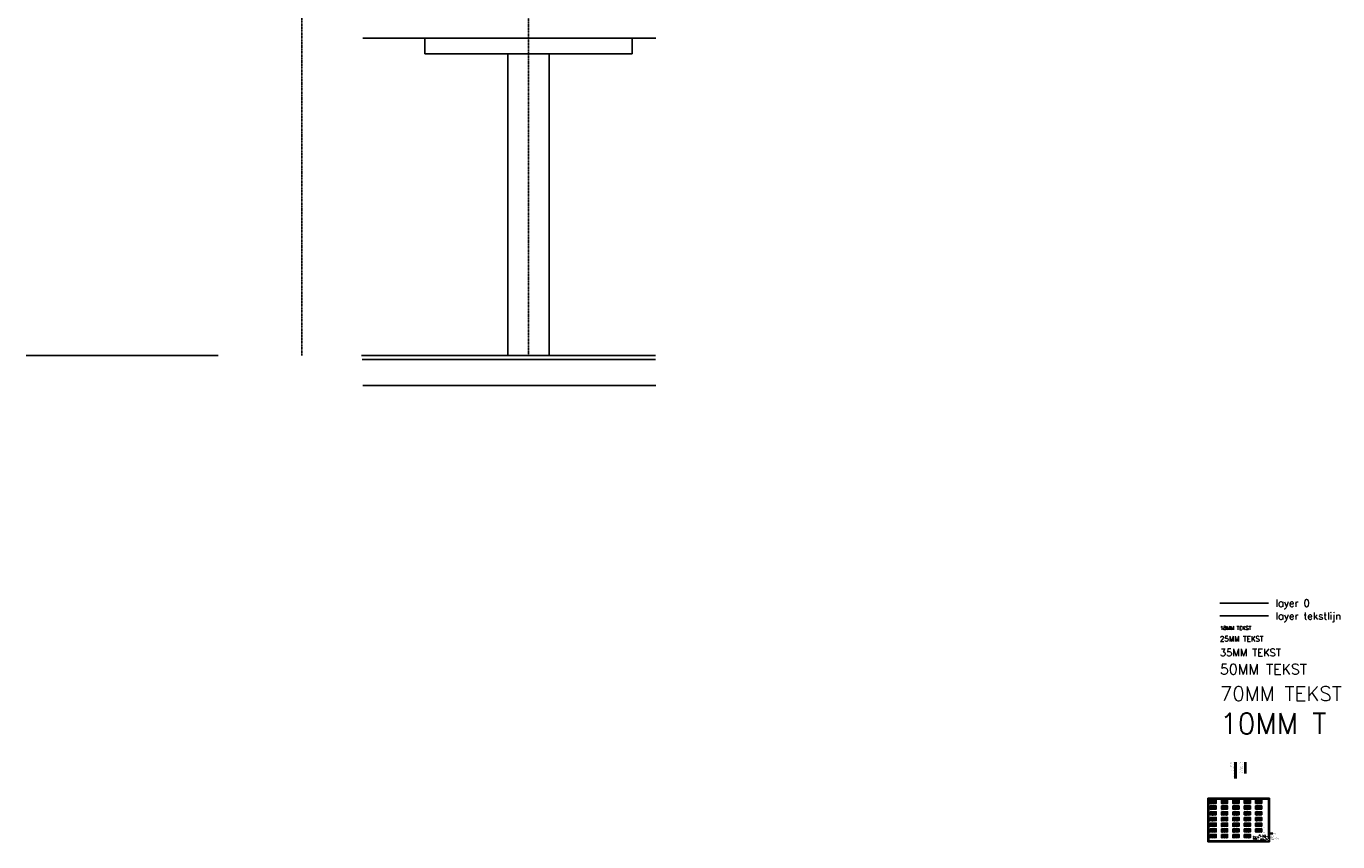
# Model space of a CAD drawing. Extents: x 0 to 297174, y -27731 to 163980.
# Tile 31 of 152: x 133779 to 146440, y 87753 to 95621. Entities that reach past the tile are written whole.
import ezdxf

# ---------------------------------------------------------------- set-up
doc = ezdxf.new("R2010")
doc.units = 0
doc.header["$LTSCALE"] = 5
doc.header["$MEASUREMENT"] = 0
doc.header["$PDMODE"] = 3
doc.header["$PDSIZE"] = 0.1
for name, pattern in [('DASHDOT', [1, 0.5, -0.25, 0, -0.25]), ('DASHDOT2', [0.5, 0.25, -0.125, 0, -0.125]), ('DD1', [2.66667, 1.66667, -0.5, 0, -0.5]), ('HIDDEN', [0.375, 0.25, -0.125]), ('HIDDEN2', [0.1875, 0.125, -0.0625])]:
    doc.linetypes.add(name, pattern=pattern)
doc.layers.get('0').update_dxf_attribs({"linetype": 'CONTINUOUS'})
for name, color, linetype in [('A--I01D1_INFO', 1, 'CONTINUOUS'), ('A--L$1A-_RASTER_NR_01', 13, 'CONTINUOUS'), ('A--L$1A-_RASTER_NR_02', 21, 'CONTINUOUS'), ('A--L$1A-_RASTER_NR_03', 31, 'CONTINUOUS'), ('A--L$1A-_RASTER_NR_04', 45, 'CONTINUOUS'), ('A--L$1A-_RASTER_NR_05', 53, 'CONTINUOUS'), ('A--L$1A-_RASTER_NR_06', 81, 'CONTINUOUS'), ('A--L$1A-_RASTER_NR_07', 111, 'CONTINUOUS'), ('A--L$1A-_RASTER_NR_08', 131, 'CONTINUOUS'), ('A--L$1A-_RASTER_NR_09', 141, 'CONTINUOUS'), ('A--L$1A-_RASTER_NR_10', 171, 'CONTINUOUS'), ('A--L$1A-_RASTER_NR_11', 191, 'CONTINUOUS'), ('A--L$1A-_RASTER_NR_12', 211, 'CONTINUOUS'), ('A--L$1A-_RASTER_NR_13', 231, 'CONTINUOUS'), ('A--L$1A-_RASTER_NR_14', 241, 'CONTINUOUS'), ('A--L$1A-_RASTER_NR_15', 40, 'CONTINUOUS'), ('A--L$1A-_RASTER_NR_16', 70, 'CONTINUOUS'), ('A--L$1A-_RASTER_NR_17', 92, 'CONTINUOUS'), ('A--L$1A-_RASTER_NR_18', 71, 'CONTINUOUS'), ('A--L$1A-_RASTER_NR_19', 223, 'CONTINUOUS'), ('A--L$1A-_RASTER_NR_20', 23, 'CONTINUOUS'), ('A--L$1A-_RASTER_NR_21', 43, 'CONTINUOUS'), ('A--L$1A-_RASTER_NR_22', 83, 'CONTINUOUS'), ('A--L$1A-_RASTER_NR_23', 132, 'CONTINUOUS'), ('A--L$1A-_RASTER_NR_24', 203, 'CONTINUOUS'), ('A--L$1A-_RASTER_NR_25', 65, 'CONTINUOUS'), ('A--L$1A-_RASTER_NR_26', 134, 'CONTINUOUS'), ('A--L$1A-_RASTER_NR_27', 212, 'CONTINUOUS'), ('A--L$1A-_RASTER_NR_28', 232, 'CONTINUOUS'), ('A--L$1A-_RASTER_NR_29', 240, 'CONTINUOUS'), ('A--L$1A-_RASTER_NR_30', 42, 'CONTINUOUS'), ('A--L$1A-_RASTER_NR_31', 224, 'CONTINUOUS'), ('A--L$1A-_RASTER_NR_32', 154, 'CONTINUOUS'), ('A--L$1A-_TEK-LIJNEN_NORMAAL', 2, 'CONTINUOUS'), ('A--L$1A-_TEK-LIJNEN_NR_11', 11, 'CONTINUOUS'), ('A--L$7A-_RASTERCONTOUR', 3, 'CONTINUOUS'), ('A--L01D1_ATTRIBUTEN', 1, 'CONTINUOUS'), ('A--L07D4_STRAMIEN', 4, 'CONTINUOUS'), ('A--L07D7_STRAMIEN', 7, 'CONTINUOUS'), ('A--L07DC9_STRAMIEN', 9, 'DASHDOT2'), ('A--L11D5_GRONDWERK', 5, 'CONTINUOUS'), ('A--L13D1_VLOEREN', 1, 'CONTINUOUS'), ('A--L13D2_VLOEREN', 2, 'CONTINUOUS'), ('A--L13D3_VLOEREN', 3, 'CONTINUOUS'), ('A--L13D4_VLOEREN', 4, 'CONTINUOUS'), ('A--L13DC3_VLOEREN', 3, 'HIDDEN2'), ('A--L13DC4_VLOEREN', 4, 'HIDDEN'), ('A--L16D3_FUNDERING', 3, 'CONTINUOUS'), ('A--L16D4_FUNDERING', 4, 'CONTINUOUS'), ('A--L16DC3_FUNDERING', 3, 'HIDDEN2'), ('A--L16DC4_FUNDERING', 4, 'HIDDEN2'), ('A--L17D1_PAALFUNDERING', 1, 'CONTINUOUS'), ('A--L17DC1_PAALFUNDERING', 1, 'HIDDEN2'), ('A--L21D1_BUITENWAND', 1, 'CONTINUOUS'), ('A--L21D2_BUITENWAND', 2, 'CONTINUOUS'), ('A--L21D2_ISOLATIE', 1, 'CONTINUOUS'), ('A--L21D3_BUITENWAND', 3, 'CONTINUOUS'), ('A--L21D4_BUITENWAND', 4, 'CONTINUOUS'), ('A--L21DC1_BUITENWAND', 1, 'HIDDEN'), ('A--L21DC2_BUITENWAND', 2, 'HIDDEN2'), ('A--L21DC3_BUITENWAND', 3, 'HIDDEN2'), ('A--L21DC4_BUITENWAND', 4, 'HIDDEN2'), ('A--L22D1_BINNENWAND', 1, 'CONTINUOUS'), ('A--L22D2_BINNENWAND', 2, 'CONTINUOUS'), ('A--L22D3_BINNENWAND', 3, 'CONTINUOUS'), ('A--L22D4_BINNENWAND', 4, 'CONTINUOUS'), ('A--L22DC1_BINNENWAND', 1, 'HIDDEN2'), ('A--L22DC2_BINNENWAND', 2, 'HIDDEN2'), ('A--L22DC3_BINNENWAND', 3, 'HIDDEN2'), ('A--L22DC4_BINNENWAND', 4, 'HIDDEN'), ('A--L23D4_VLOEREN', 4, 'CONTINUOUS'), ('A--L24D1_TRAPPEN', 1, 'CONTINUOUS'), ('A--L24DC1_TRAPPEN', 1, 'HIDDEN2'), ('A--L27D1_DAKEN', 1, 'CONTINUOUS'), ('A--L27D2_DAKEN', 2, 'CONTINUOUS'), ('A--L27D3_DAKEN', 3, 'CONTINUOUS'), ('A--L27D4_DAKEN', 4, 'CONTINUOUS'), ('A--L27DC1_DAKEN', 1, 'HIDDEN2'), ('A--L27DC2_DAKEN', 2, 'HIDDEN2'), ('A--L28_KONSTRUKTIES', 4, 'CONTINUOUS'), ('A--L28D1_KONSTRUKTIES', 1, 'CONTINUOUS'), ('A--L28DC1_KONSTRUKTIES', 1, 'HIDDEN2'), ('A--L31D1_BUITENKOZIJN', 1, 'CONTINUOUS'), ('A--L31D3_BUITENKOZIJN', 3, 'CONTINUOUS'), ('A--L31DC1_BUITENKOZIJN', 1, 'HIDDEN2'), ('A--L32D1_BINNENKOZIJN', 1, 'CONTINUOUS'), ('A--L32DC1_BINNENKOZIJN', 1, 'HIDDEN2'), ('A--L33D2_LUIKEN', 2, 'CONTINUOUS'), ('A--L33DC2_LUIKEN', 2, 'HIDDEN2'), ('A--L35D2_PLAFONDS', 2, 'CONTINUOUS'), ('A--L35DC2_PLAFONDS', 2, 'HIDDEN2'), ('A--L37D2_DAKOPENINGEN', 2, 'CONTINUOUS'), ('A--L47D2_DAKAFW', 2, 'HIDDEN2'), ('A--M1D---_MAATVOERING', 1, 'CONTINUOUS'), ('A--T01A---_TEKSTLIJN', 1, 'CONTINUOUS'), ('A--T01A-10_TEKST', 6, 'CONTINUOUS'), ('A--T01A-18_TEKST', 1, 'CONTINUOUS'), ('A--T01A-25_TEKST', 2, 'CONTINUOUS'), ('A--T01A-35_TEKST', 3, 'CONTINUOUS'), ('A--T01A-50_TEKST', 4, 'CONTINUOUS'), ('A--T01A-70_TEKST', 5, 'CONTINUOUS'), ('A--T1D-25_TEKST', 2, 'CONTINUOUS'), ('ALFA_B4--_ONDERH-TXT_50MM', 4, 'CONTINUOUS'), ('ALFA_TEKST_1MM', 1, 'CONTINUOUS'), ('ALLFA_B3--_ONDERH-TXT_35MM', 3, 'CONTINUOUS'), ('AM$1B1--_HOOGTE_MAATV', 1, 'CONTINUOUS'), ('AT$1A---_TEKSTLIJN', 1, 'CONTINUOUS'), ('AT$1A-10_TEKST', 6, 'CONTINUOUS'), ('AT$1A-18_TEKST', 1, 'CONTINUOUS'), ('AT$1A-25_TEKST', 2, 'CONTINUOUS'), ('AT$1A-35_TEKST', 3, 'CONTINUOUS'), ('AT$1A-50_TEKST', 4, 'CONTINUOUS'), ('AT$1A-70_TEKST', 5, 'CONTINUOUS'), ('ATFA_B2--_ONDERH-TXT_25MM', 2, 'CONTINUOUS'), ('CONTROL_POINTS', 7, 'CONTINUOUS'), ('STRAMIEN', 8, 'DD1'), ('X--L$4A-_STEMPEL', 7, 'CONTINUOUS'), ('X--LR---_CP', 7, 'CONTINUOUS')]:
    doc.layers.add(name, color=color, linetype=linetype)
doc.styles.add('B-01', font='b-gbp')
doc.styles.add('HIEMSTRA', font='romans.shx')
doc.styles.add('ONDERHOEK_TEXT', font='ROMANS.shx', dxfattribs={"height": 2.5})
doc.styles.add('ONDERHOEK_TXT', font='romans.shx', dxfattribs={"width": 0.8})

# ---------------------------------------------------------------- blocks, each defined once
blk = doc.blocks.new('LA-DRSN')
at = {"layer": 'A--I01D1_INFO'}
blk.add_line((50, 149), (75, 149), dxfattribs=at)
at = {"layer": 'A--L01D1_ATTRIBUTEN'}
blk.add_line((50, 145), (75, 145), dxfattribs=at)
at = {"layer": 'A--L07D4_STRAMIEN'}
blk.add_line((50, 133), (75, 133), dxfattribs=at)
at = {"layer": 'A--L07D7_STRAMIEN'}
blk.add_line((50, 129), (75, 129), dxfattribs=at)
at = {"layer": 'A--L07DC9_STRAMIEN'}
blk.add_line((50, 137), (75, 137), dxfattribs=at)
at = {"layer": 'A--L11D5_GRONDWERK'}
blk.add_line((50, 121), (75, 121), dxfattribs=at)
at = {"layer": 'A--L13D1_VLOEREN'}
blk.add_line((50, 117), (75, 117), dxfattribs=at)
at = {"layer": 'A--L13D2_VLOEREN'}
blk.add_line((50, 113), (75, 113), dxfattribs=at)
at = {"layer": 'A--L13D3_VLOEREN'}
blk.add_line((50, 109), (75, 109), dxfattribs=at)
at = {"layer": 'A--L13D4_VLOEREN'}
blk.add_line((50, 105), (75, 105), dxfattribs=at)
at = {"layer": 'A--L13DC3_VLOEREN'}
blk.add_line((50, 101), (75, 101), dxfattribs=at)
at = {"layer": 'A--L13DC4_VLOEREN'}
blk.add_line((50, 97), (75, 97), dxfattribs=at)
at = {"layer": 'A--L16D3_FUNDERING'}
blk.add_line((50, 93), (75, 93), dxfattribs=at)
at = {"layer": 'A--L16D4_FUNDERING'}
blk.add_line((50, 89), (75, 89), dxfattribs=at)
at = {"layer": 'A--L16DC3_FUNDERING'}
blk.add_line((50, 85), (75, 85), dxfattribs=at)
at = {"layer": 'A--L16DC4_FUNDERING'}
blk.add_line((50, 81), (75, 81), dxfattribs=at)
at = {"layer": 'A--L17D1_PAALFUNDERING'}
blk.add_line((50, 77), (75, 77), dxfattribs=at)
at = {"layer": 'A--L17DC1_PAALFUNDERING'}
blk.add_line((50, 73), (75, 73), dxfattribs=at)
at = {"layer": 'A--L21D1_BUITENWAND'}
blk.add_line((50, 69), (75, 69), dxfattribs=at)
at = {"layer": 'A--L21D2_BUITENWAND'}
blk.add_line((50, 65), (75, 65), dxfattribs=at)
at = {"layer": 'A--L21D2_ISOLATIE'}
blk.add_line((50, 37), (75, 37), dxfattribs=at)
at = {"layer": 'A--L21D3_BUITENWAND'}
blk.add_line((50, 61), (75, 61), dxfattribs=at)
at = {"layer": 'A--L21D4_BUITENWAND'}
blk.add_line((50, 57), (75, 57), dxfattribs=at)
at = {"layer": 'A--L21DC1_BUITENWAND'}
blk.add_line((50, 53), (75, 53), dxfattribs=at)
at = {"layer": 'A--L21DC2_BUITENWAND'}
blk.add_line((50, 49), (75, 49), dxfattribs=at)
at = {"layer": 'A--L21DC3_BUITENWAND'}
blk.add_line((50, 45), (75, 45), dxfattribs=at)
at = {"layer": 'A--L21DC4_BUITENWAND'}
blk.add_line((50, 41), (75, 41), dxfattribs=at)
at = {"layer": 'A--L22D1_BINNENWAND'}
blk.add_line((50, 33), (75, 33), dxfattribs=at)
at = {"layer": 'A--L22D2_BINNENWAND'}
blk.add_line((50, 29), (75, 29), dxfattribs=at)
at = {"layer": 'A--L22D3_BINNENWAND'}
blk.add_line((50, 25), (75, 25), dxfattribs=at)
at = {"layer": 'A--L22D4_BINNENWAND'}
blk.add_line((50, 21), (75, 21), dxfattribs=at)
at = {"layer": 'A--L22DC1_BINNENWAND'}
blk.add_line((50, 17), (75, 17), dxfattribs=at)
at = {"layer": 'A--L22DC2_BINNENWAND'}
blk.add_line((50, 13), (75, 13), dxfattribs=at)
at = {"layer": 'A--L22DC3_BINNENWAND'}
blk.add_line((50, 9), (75, 9), dxfattribs=at)
at = {"layer": 'A--L22DC4_BINNENWAND'}
blk.add_line((50, 5), (75, 5), dxfattribs=at)
at = {"layer": 'A--L23D4_VLOEREN'}
blk.add_line((144, 149), (169, 149), dxfattribs=at)
at = {"layer": 'A--L24D1_TRAPPEN'}
blk.add_line((144, 145), (169, 145), dxfattribs=at)
at = {"layer": 'A--L24DC1_TRAPPEN'}
blk.add_line((144, 141), (169, 141), dxfattribs=at)
at = {"layer": 'A--L27D1_DAKEN'}
blk.add_line((144, 137), (169, 137), dxfattribs=at)
at = {"layer": 'A--L27D2_DAKEN'}
blk.add_line((144, 133), (169, 133), dxfattribs=at)
at = {"layer": 'A--L27D3_DAKEN'}
blk.add_line((144, 129), (169, 129), dxfattribs=at)
at = {"layer": 'A--L27D4_DAKEN'}
blk.add_line((144, 125), (169, 125), dxfattribs=at)
at = {"layer": 'A--L27DC1_DAKEN'}
blk.add_line((144, 121), (169, 121), dxfattribs=at)
at = {"layer": 'A--L27DC2_DAKEN'}
blk.add_line((144, 117), (169, 117), dxfattribs=at)
at = {"layer": 'A--L28_KONSTRUKTIES'}
blk.add_line((144, 113), (169, 113), dxfattribs=at)
at = {"layer": 'A--L28D1_KONSTRUKTIES'}
blk.add_line((144, 109), (169, 109), dxfattribs=at)
at = {"layer": 'A--L28DC1_KONSTRUKTIES'}
blk.add_line((144, 105), (169, 105), dxfattribs=at)
at = {"layer": 'A--L31D1_BUITENKOZIJN'}
blk.add_line((144, 101), (169, 101), dxfattribs=at)
at = {"layer": 'A--L31D3_BUITENKOZIJN'}
blk.add_line((144, 97), (169, 97), dxfattribs=at)
at = {"layer": 'A--L31DC1_BUITENKOZIJN'}
blk.add_line((144, 93), (169, 93), dxfattribs=at)
at = {"layer": 'A--L32D1_BINNENKOZIJN'}
blk.add_line((144, 89), (169, 89), dxfattribs=at)
at = {"layer": 'A--L32DC1_BINNENKOZIJN'}
blk.add_line((144, 85), (169, 85), dxfattribs=at)
at = {"layer": 'A--L33D2_LUIKEN'}
blk.add_line((144, 81), (169, 81), dxfattribs=at)
at = {"layer": 'A--L33DC2_LUIKEN'}
blk.add_line((144, 77), (169, 77), dxfattribs=at)
at = {"layer": 'A--L35D2_PLAFONDS'}
blk.add_line((144, 73), (169, 73), dxfattribs=at)
at = {"layer": 'A--L35DC2_PLAFONDS'}
blk.add_line((144, 69), (169, 69), dxfattribs=at)
at = {"layer": 'A--L37D2_DAKOPENINGEN'}
blk.add_line((144, 65), (169, 65), dxfattribs=at)
at = {"layer": 'A--L47D2_DAKAFW'}
blk.add_line((144, 61), (169, 61), dxfattribs=at)
at = {"layer": 'A--M1D---_MAATVOERING'}
blk.add_line((144, 57), (169, 57), dxfattribs=at)
at = {"layer": 'A--T1D-25_TEKST'}
blk.add_line((144, 53), (169, 53), dxfattribs=at)
at = {"layer": 'A--T1D-25_TEKST', "style": 'B-01'}
for s, p in [('INFORMATIE:', (7, 149)), ('ATTRIBUTEN:', (7, 145)), ('VPORTS:', (7, 141)), ('STRAMIEN:', (7, 137)), ('HULPLIJNEN:', (7, 125)), ('D1', (38, 149)), ('D1', (38, 145)), ('D1', (38, 141)), ('DC9', (38, 137)), ('D4', (38, 133)), ('D7', (38, 129)), ('D1', (38, 125)), ('VLOEREN:', (101, 149)), ('TRAPPEN:', (101, 145)), ('DAKEN:', (101, 137)), ('D4', (131, 149)), ('D1', (131, 145)), ('DC1', (131, 141)), ('D1', (131, 137)), ('D2', (131, 133)), ('D3', (131, 129)), ('D4', (131, 125)), ('GRONDWERK:', (7, 121)), ('VLOEREN:', (7, 117)), ('FUNDERING:', (7, 93)), ('PAALFUND.:', (7, 77)), ('BUITENWAND:', (7, 69)), ('ISOLATIE:', (7, 37)), ('BINNENWAND:', (7, 33)), ('D5', (38, 121)), ('D1', (38, 117)), ('D2', (38, 113)), ('D3', (38, 109)), ('D4', (38, 105)), ('DC3', (38, 101)), ('DC4', (38, 97)), ('D3', (38, 93)), ('D4', (38, 89)), ('DC3', (38, 85)), ('DC4', (38, 81)), ('D1', (38, 77)), ('DC1', (38, 73)), ('D1', (38, 69)), ('D2', (38, 65)), ('D3', (38, 61)), ('D4', (38, 57)), ('DC1', (38, 53)), ('DC2', (38, 49)), ('DC3', (38, 45)), ('DC4', (38, 41)), ('D---', (38, 37)), ('D1', (38, 33)), ('D2', (38, 29)), ('D3', (38, 25)), ('D4', (38, 21)), ('DC1', (38, 17)), ('DC2', (38, 13)), ('DC3', (38, 9)), ('DC4', (38, 5)), ('CONSTRUCTIE:', (101, 113)), ('BUITENKOZIJNEN:', (101, 101)), ('BINNENKOZIJNEN:', (101, 89)), ('LUIKEN:', (101, 81)), ('PLAFONDS:', (101, 73)), ('DAKOPENINGEN:', (101, 65)), ('DAKAFW.:', (101, 61)), ('MAATVOERING:', (101, 57)), ('TEKST-25:', (101, 53)), ('DC1', (131, 121)), ('DC2', (131, 117)), ('----', (131, 113)), ('D1', (131, 109)), ('DC1', (131, 105)), ('D1', (131, 101)), ('D3', (131, 97)), ('D1', (131, 93)), ('D1', (131, 89)), ('DC1', (131, 85)), ('D2', (131, 81)), ('DC2', (131, 77)), ('D2', (131, 73)), ('DC2', (131, 69)), ('D2', (131, 65)), ('D2', (131, 61)), ('D---', (131, 57)), ('D-25-', (131, 53))]:
    blk.add_text(s, height=2.5, dxfattribs=at).set_placement(p)
blk = doc.blocks.new('KAD_A2')
at = {"layer": 'X--L$4A-_STEMPEL', "color": 1}
for p, q in [((0, 287), (10, 287)), ((-410, -10), (-410, 0)), ((-200, -10), (-200, 0))]:
    blk.add_line(p, q, dxfattribs=at)
blk.add_lwpolyline([(-584, -10), (-584, 410), (10, 410), (10, -10)], close=True, dxfattribs=at)
at = {"layer": 'X--L$4A-_STEMPEL', "color": 4}
blk.add_lwpolyline([(0, 25), (0, 400), (-574, 400), (-574, 0), (-25, 0)], dxfattribs=at)
at = {"layer": 'X--LR---_CP', "color": 255}
blk.add_circle((-584, -10), 0.0123, dxfattribs=at)
at = {"layer": 'X--LR---_CP'}
blk.add_point((0, 0), dxfattribs=at)
blk = doc.blocks.new('97_15_OH')
at = {"color": 2}
for p, q in [((-25, 0), (-201, 0)), ((0, 25), (0, 77))]:
    blk.add_line(p, q, dxfattribs=at)
at = {"color": 2, "linetype": 'Continuous'}
blk.add_line((0, 0), (-77, 77), dxfattribs=at)
at = {"color": 3, "linetype": 'Continuous'}
for q in [(-58, 52), (-52, 58), (-52, 46), (-46, 52)]:
    blk.add_line((-52, 52), q, dxfattribs=at)
at = {"layer": 'CONTROL_POINTS', "color": 255}
blk.add_circle((-2, 2), 0.0123, dxfattribs=at)
at = {"layer": 'CONTROL_POINTS', "color": 2}
for p in [(-201, 0), (0, 77), (0, 77)]:
    blk.add_point(p, dxfattribs=at)
at = {"color": 3, "linetype": 'Continuous', "style": 'ONDERHOEK_TXT'}
for s, height, p in [('- Projekt', 2, (-201, 52)), ('- Onderwerp', 2, (-201, 27)), ('Architektenburo BNA', 2.5, (-128, 70))]:
    blk.add_text(s, height=height, dxfattribs=at).set_placement(p)
at = {"color": 5, "linetype": 'Continuous', "style": 'ONDERHOEK_TXT'}
blk.add_text('TANGERMAN   GERRITSMA', height=5, dxfattribs=at).set_placement((-103, 50))
at = {"color": 2, "linetype": 'Continuous', "style": 'ONDERHOEK_TXT'}
for s, p in [('Werk', (-102, 27)), ('Schaal', (-102, 11)), ('Blad', (-77, 27)), ('Get', (-77, 11)), ('Datum', (-52, 11))]:
    blk.add_text(s, height=2, dxfattribs=at).set_placement(p)
at = {"layer": 'ALFA_B4--_ONDERH-TXT_50MM', "style": 'ONDERHOEK_TEXT', "flags": 4}
for tag, p in [('WERK_NR.', (-102, 16)), ('BLAD_NR.', (-77, 16))]:
    blk.add_attdef(tag, p, '', height=5, dxfattribs=at)
at = {"layer": 'ALFA_TEKST_1MM', "color": 2, "style": 'ONDERHOEK_TXT', "width": 0.8}
for s, p in [('Collardslaan 1', (-52, 70)), ('Postbus 47', (-52, 66)), ('9400 AA  Assen', (-52, 62))]:
    blk.add_text(s, height=1.8, dxfattribs=at).set_placement(p)
at = {"layer": 'ALLFA_B3--_ONDERH-TXT_35MM', "style": 'ONDERHOEK_TEXT', "flags": 4}
for tag, p in [('ONDERWERP1', (-198, 21)), ('ONDERWERP2', (-198, 14)), ('ONDERWERP3', (-198, 8)), ('PROJECT1', (-198, 46)), ('PROJECT2', (-198, 39)), ('PROJECT3', (-198, 33))]:
    blk.add_attdef(tag, p, '', height=3.5, dxfattribs=at)
at = {"layer": 'ATFA_B2--_ONDERH-TXT_25MM', "style": 'ONDERHOEK_TEXT', "flags": 4}
for tag, p in [('SCHAAL', (-102, 5)), ('DATUM', (-52, 5))]:
    blk.add_attdef(tag, p, '', height=2.5, dxfattribs=at)
blk = doc.blocks.new('C_RASTER')
blk.add_line((17, 72), (41, 72))
at = {"layer": 'A--L$1A-_RASTER_NR_01'}
blk.add_solid([(-564, 360), (-564, 390), (-504, 360), (-504, 390)], dxfattribs=at)
at = {"layer": 'A--L$1A-_RASTER_NR_02'}
blk.add_solid([(-564, 305), (-564, 335), (-504, 305), (-504, 335)], dxfattribs=at)
at = {"layer": 'A--L$1A-_RASTER_NR_03'}
blk.add_solid([(-564, 250), (-564, 280), (-504, 250), (-504, 280)], dxfattribs=at)
at = {"layer": 'A--L$1A-_RASTER_NR_04'}
blk.add_solid([(-564, 195), (-564, 225), (-504, 195), (-504, 225)], dxfattribs=at)
at = {"layer": 'A--L$1A-_RASTER_NR_05'}
blk.add_solid([(-564, 140), (-564, 170), (-504, 140), (-504, 170)], dxfattribs=at)
at = {"layer": 'A--L$1A-_RASTER_NR_06'}
blk.add_solid([(-564, 85), (-564, 115), (-504, 85), (-504, 115)], dxfattribs=at)
at = {"layer": 'A--L$1A-_RASTER_NR_07'}
blk.add_solid([(-564, 30), (-564, 60), (-504, 30), (-504, 60)], dxfattribs=at)
at = {"layer": 'A--L$1A-_RASTER_NR_08'}
blk.add_solid([(-454, 360), (-454, 390), (-394, 360), (-394, 390)], dxfattribs=at)
at = {"layer": 'A--L$1A-_RASTER_NR_09'}
blk.add_solid([(-454, 305), (-454, 335), (-394, 305), (-394, 335)], dxfattribs=at)
at = {"layer": 'A--L$1A-_RASTER_NR_10'}
blk.add_solid([(-454, 250), (-454, 280), (-394, 250), (-394, 280)], dxfattribs=at)
at = {"layer": 'A--L$1A-_RASTER_NR_11'}
blk.add_solid([(-454, 195), (-454, 225), (-394, 195), (-394, 225)], dxfattribs=at)
at = {"layer": 'A--L$1A-_RASTER_NR_12'}
blk.add_solid([(-454, 140), (-454, 170), (-394, 140), (-394, 170)], dxfattribs=at)
at = {"layer": 'A--L$1A-_RASTER_NR_13'}
blk.add_solid([(-454, 85), (-454, 115), (-394, 85), (-394, 115)], dxfattribs=at)
at = {"layer": 'A--L$1A-_RASTER_NR_14'}
blk.add_solid([(-454, 30), (-454, 60), (-394, 30), (-394, 60)], dxfattribs=at)
at = {"layer": 'A--L$1A-_RASTER_NR_15'}
blk.add_solid([(-344, 360), (-344, 390), (-284, 360), (-284, 390)], dxfattribs=at)
at = {"layer": 'A--L$1A-_RASTER_NR_16'}
blk.add_solid([(-344, 305), (-344, 335), (-284, 305), (-284, 335)], dxfattribs=at)
at = {"layer": 'A--L$1A-_RASTER_NR_17'}
blk.add_solid([(-344, 250), (-344, 280), (-284, 250), (-284, 280)], dxfattribs=at)
at = {"layer": 'A--L$1A-_RASTER_NR_18'}
blk.add_solid([(-344, 195), (-344, 225), (-284, 195), (-284, 225)], dxfattribs=at)
at = {"layer": 'A--L$1A-_RASTER_NR_19'}
blk.add_solid([(-344, 140), (-344, 170), (-284, 140), (-284, 170)], dxfattribs=at)
at = {"layer": 'A--L$1A-_RASTER_NR_20'}
blk.add_solid([(-344, 85), (-344, 115), (-284, 85), (-284, 115)], dxfattribs=at)
at = {"layer": 'A--L$1A-_RASTER_NR_21'}
blk.add_solid([(-344, 30), (-344, 60), (-284, 30), (-284, 60)], dxfattribs=at)
at = {"layer": 'A--L$1A-_RASTER_NR_22'}
blk.add_solid([(-234, 360), (-234, 390), (-174, 360), (-174, 390)], dxfattribs=at)
at = {"layer": 'A--L$1A-_RASTER_NR_23'}
blk.add_solid([(-234, 305), (-234, 335), (-174, 305), (-174, 335)], dxfattribs=at)
at = {"layer": 'A--L$1A-_RASTER_NR_24'}
blk.add_solid([(-234, 250), (-234, 280), (-174, 250), (-174, 280)], dxfattribs=at)
at = {"layer": 'A--L$1A-_RASTER_NR_25'}
blk.add_solid([(-234, 195), (-234, 225), (-174, 195), (-174, 225)], dxfattribs=at)
at = {"layer": 'A--L$1A-_RASTER_NR_26'}
blk.add_solid([(-234, 140), (-234, 170), (-174, 140), (-174, 170)], dxfattribs=at)
at = {"layer": 'A--L$1A-_RASTER_NR_27'}
blk.add_solid([(-234, 85), (-234, 115), (-174, 85), (-174, 115)], dxfattribs=at)
at = {"layer": 'A--L$1A-_RASTER_NR_28'}
blk.add_solid([(-234, 30), (-234, 60), (-174, 30), (-174, 60)], dxfattribs=at)
at = {"layer": 'A--L$1A-_RASTER_NR_29'}
blk.add_solid([(-124, 360), (-124, 390), (-64, 360), (-64, 390)], dxfattribs=at)
at = {"layer": 'A--L$1A-_RASTER_NR_30'}
blk.add_solid([(-124, 305), (-124, 335), (-64, 305), (-64, 335)], dxfattribs=at)
at = {"layer": 'A--L$1A-_RASTER_NR_31'}
blk.add_solid([(-124, 250), (-124, 280), (-64, 250), (-64, 280)], dxfattribs=at)
at = {"layer": 'A--L$1A-_RASTER_NR_32'}
blk.add_solid([(-124, 195), (-124, 225), (-64, 195), (-64, 225)], dxfattribs=at)
at = {"layer": 'A--L$1A-_TEK-LIJNEN_NORMAAL'}
blk.add_solid([(-124, 85), (-124, 115), (-64, 85), (-64, 115)], dxfattribs=at)
at = {"layer": 'A--L$1A-_TEK-LIJNEN_NR_11'}
blk.add_solid([(-124, 140), (-124, 170), (-64, 140), (-64, 170)], dxfattribs=at)
at = {"layer": 'A--L$7A-_RASTERCONTOUR'}
for points in [[(-564, 390), (-504, 390), (-504, 360), (-564, 360)], [(-454, 390), (-394, 390), (-394, 360), (-454, 360)], [(-344, 390), (-284, 390), (-284, 360), (-344, 360)], [(-234, 390), (-174, 390), (-174, 360), (-234, 360)], [(-124, 390), (-64, 390), (-64, 360), (-124, 360)], [(-564, 335), (-504, 335), (-504, 305), (-564, 305)], [(-564, 280), (-504, 280), (-504, 250), (-564, 250)], [(-454, 335), (-394, 335), (-394, 305), (-454, 305)], [(-454, 280), (-394, 280), (-394, 250), (-454, 250)], [(-344, 335), (-284, 335), (-284, 305), (-344, 305)], [(-344, 280), (-284, 280), (-284, 250), (-344, 250)], [(-234, 335), (-174, 335), (-174, 305), (-234, 305)], [(-234, 280), (-174, 280), (-174, 250), (-234, 250)], [(-124, 335), (-64, 335), (-64, 305), (-124, 305)], [(-124, 280), (-64, 280), (-64, 250), (-124, 250)], [(-564, 225), (-504, 225), (-504, 195), (-564, 195)], [(-564, 170), (-504, 170), (-504, 140), (-564, 140)], [(-454, 225), (-394, 225), (-394, 195), (-454, 195)], [(-454, 170), (-394, 170), (-394, 140), (-454, 140)], [(-344, 225), (-284, 225), (-284, 195), (-344, 195)], [(-344, 170), (-284, 170), (-284, 140), (-344, 140)], [(-234, 225), (-174, 225), (-174, 195), (-234, 195)], [(-234, 170), (-174, 170), (-174, 140), (-234, 140)], [(-124, 225), (-64, 225), (-64, 195), (-124, 195)], [(-124, 170), (-64, 170), (-64, 140), (-124, 140)], [(-564, 115), (-504, 115), (-504, 85), (-564, 85)], [(-564, 60), (-504, 60), (-504, 30), (-564, 30)], [(-454, 115), (-394, 115), (-394, 85), (-454, 85)], [(-454, 60), (-394, 60), (-394, 30), (-454, 30)], [(-344, 115), (-284, 115), (-284, 85), (-344, 85)], [(-344, 60), (-284, 60), (-284, 30), (-344, 30)], [(-234, 115), (-174, 115), (-174, 85), (-234, 85)], [(-234, 60), (-174, 60), (-174, 30), (-234, 30)], [(-124, 115), (-64, 115), (-64, 85), (-124, 85)]]:
    blk.add_lwpolyline(points, close=True, dxfattribs=at)
at = {"layer": 'AT$1A---_TEKSTLIJN'}
blk.add_line((17, 66), (41, 66), dxfattribs=at)
at = {"layer": 'AM$1B1--_HOOGTE_MAATV'}
blk.add_blockref('KAD_A2', (0, 0), dxfattribs=at)
ref = blk.add_blockref('97_15_OH', (0, 0), dxfattribs=dict(at, xscale=0.75, yscale=0.75, zscale=0.75))
ref.add_attrib('PROJECT1', 'Buro Alg. Comp Werkzaamheden', (-148, 34), dxfattribs={"layer": 'ALLFA_B3--_ONDERH-TXT_35MM', "height": 2.62, "style": 'ONDERHOEK_TEXT', "flags": 4})
ref.add_attrib('PROJECT2', '.', (-148, 30), dxfattribs={"layer": 'ALLFA_B3--_ONDERH-TXT_35MM', "height": 2.62, "style": 'ONDERHOEK_TEXT', "flags": 4})
ref.add_attrib('ONDERWERP1', 'Rasters v.OCE 9400 Plotter', (-148, 16), dxfattribs={"layer": 'ALLFA_B3--_ONDERH-TXT_35MM', "height": 2.62, "style": 'ONDERHOEK_TEXT', "flags": 4})
ref.add_attrib('ONDERWERP2', '.', (-148, 11), dxfattribs={"layer": 'ALLFA_B3--_ONDERH-TXT_35MM', "height": 2.62, "style": 'ONDERHOEK_TEXT', "flags": 4})
ref.add_attrib('ONDERWERP3', '.', (-148, 6), dxfattribs={"layer": 'ALLFA_B3--_ONDERH-TXT_35MM', "height": 2.62, "style": 'ONDERHOEK_TEXT', "flags": 4})
ref.add_attrib('SCHAAL', '1:1', (-77, 4), dxfattribs={"layer": 'ATFA_B2--_ONDERH-TXT_25MM', "height": 1.87, "style": 'ONDERHOEK_TEXT', "flags": 4})
ref.add_attrib('WERK_NR.', '0000', (-77, 12), dxfattribs={"layer": 'ALFA_B4--_ONDERH-TXT_50MM', "height": 3.75, "style": 'ONDERHOEK_TEXT', "flags": 4})
ref.add_attrib('GET.', 'j.t.j.h./e.b.', (-58, 4), dxfattribs={"layer": 'ATFA_B2--_ONDERH-TXT_25MM', "height": 1.87, "style": 'ONDERHOEK_TEXT', "flags": 4})
ref.add_attrib('DATUM', '20 aug 1998', (-39, 4), dxfattribs={"layer": 'ATFA_B2--_ONDERH-TXT_25MM', "height": 1.87, "style": 'ONDERHOEK_TEXT', "flags": 4})
ref.add_attrib('BLAD_NR.', 'AL-01', (-58, 12), dxfattribs={"layer": 'ALFA_B4--_ONDERH-TXT_50MM', "height": 3.75, "style": 'ONDERHOEK_TEXT', "flags": 4})
at = {"layer": 'AT$1A-10_TEKST', "style": 'B-01'}
blk.add_text('10MM TEKST', height=10, dxfattribs=at).set_placement((17, 9))
at = {"layer": 'AT$1A-18_TEKST', "style": 'B-01'}
for s, p in [('ACAD PEN KLEUR NR.: 13', (-564, 345)), ('ACAD PEN KLEUR NR.: 21', (-564, 290)), ('ACAD PEN KLEUR NR.: 131', (-454, 345)), ('ACAD PEN KLEUR NR.: 141', (-454, 290)), ('ACAD PEN KLEUR NR.: 40', (-344, 345)), ('ACAD PEN KLEUR NR.: 70', (-344, 290)), ('ACAD PEN KLEUR NR.: 83', (-234, 345)), ('ACAD PEN KLEUR NR.: 132', (-234, 290)), ('ACAD PEN KLEUR NR.: 240', (-124, 345)), ('ACAD PEN KLEUR NR.: 42', (-124, 290)), ('ACAD PEN KLEUR NR.: 31', (-564, 235)), ('ACAD PEN KLEUR NR.: 45', (-564, 180)), ('ACAD PEN KLEUR NR.: 53', (-564, 125)), ('ACAD PEN KLEUR NR.: 171', (-454, 235)), ('ACAD PEN KLEUR NR.: 191', (-454, 180)), ('ACAD PEN KLEUR NR.: 211', (-454, 125)), ('ACAD PEN KLEUR NR.: 92', (-344, 235)), ('ACAD PEN KLEUR NR.: 71', (-344, 180)), ('ACAD PEN KLEUR NR.: 223', (-344, 125)), ('ACAD PEN KLEUR NR.: 203', (-234, 235)), ('ACAD PEN KLEUR NR.: 65', (-234, 180)), ('ACAD PEN KLEUR NR.: 134', (-234, 125)), ('ACAD PEN KLEUR NR.: 224', (-124, 235)), ('ACAD PEN KLEUR NR.: 154', (-124, 180)), ('ACAD PEN KLEUR NR.: 11', (-124, 125)), ('ACAD PEN KLEUR NR.: 81', (-564, 70)), ('ACAD PEN KLEUR NR.: 111', (-564, 15)), ('ACAD PEN KLEUR NR.: 231', (-454, 70)), ('ACAD PEN KLEUR NR.: 241', (-454, 15)), ('ACAD PEN KLEUR NR.: 23', (-344, 70)), ('ACAD PEN KLEUR NR.: 43', (-344, 15)), ('ACAD PEN KLEUR NR.: 212', (-234, 70)), ('ACAD PEN KLEUR NR.: 232', (-234, 15)), ('ACAD PEN KLEUR NR.: 1 T/M 10', (-124, 70)), ('18MM TEKST', (17, 59))]:
    blk.add_text(s, height=1.8, dxfattribs=at).set_placement(p)
at = {"layer": 'AT$1A-25_TEKST', "style": 'B-01'}
blk.add_text('25MM TEKST', height=2.5, dxfattribs=at).set_placement((17, 54))
at = {"layer": 'AT$1A-35_TEKST', "style": 'B-01'}
for s, p in [('35MM TEKST', (17, 46)), ('layer 0', (44, 70)), ('layer tekstlijn', (44, 64))]:
    blk.add_text(s, height=3.5, dxfattribs=at).set_placement(p)
at = {"layer": 'AT$1A-50_TEKST', "style": 'B-01'}
for s, p in [('RASTER NR. 01', (-564, 350)), ('RASTER NR. 02', (-564, 295)), ('RASTER NR. 08', (-454, 350)), ('RASTER NR. 09', (-454, 295)), ('RASTER NR. 15', (-344, 350)), ('RASTER NR. 16', (-344, 295)), ('RASTER NR. 22', (-234, 350)), ('RASTER NR. 23', (-234, 295)), ('RASTER NR. 29', (-124, 350)), ('RASTER NR. 30', (-124, 295)), ('RASTER NR. 03', (-564, 240)), ('RASTER NR. 04', (-564, 185)), ('RASTER NR. 05', (-564, 130)), ('RASTER NR. 10', (-454, 240)), ('RASTER NR. 11', (-454, 185)), ('RASTER NR. 12', (-454, 130)), ('RASTER NR. 17', (-344, 240)), ('RASTER NR. 18', (-344, 185)), ('RASTER NR. 19', (-344, 130)), ('RASTER NR. 24', (-234, 240)), ('RASTER NR. 25', (-234, 185)), ('RASTER NR. 26', (-234, 130)), ('TEK LIJNEN RASTER NR. 6', (-124, 130)), ('RASTER NR. 31', (-124, 240)), ('RASTER NR. 32', (-124, 185)), ('RASTER NR. 06', (-564, 75)), ('RASTER NR. 07', (-564, 20)), ('RASTER NR. 13', (-454, 75)), ('RASTER NR. 14', (-454, 20)), ('RASTER NR. 20', (-344, 75)), ('RASTER NR. 21', (-344, 20)), ('RASTER NR. 27', (-234, 75)), ('RASTER NR. 28', (-234, 20)), ('TEK LIJNEN RASTER NR. 16', (-124, 75)), ('50MM TEKST', (17, 38))]:
    blk.add_text(s, height=5, dxfattribs=at).set_placement(p)
at = {"layer": 'AT$1A-70_TEKST', "style": 'B-01'}
blk.add_text('70MM TEKST', height=7, dxfattribs=at).set_placement((17, 25))

msp = doc.modelspace()

# ---------------------------------------------------------------- linework, layer by layer
for p, q in [((133778.9, 92445.9), (135631.1, 92445.9)), ((145301.2, 90056.4), (145770.8, 90056.4))]:
    msp.add_line(p, q)
at = {"layer": 'A--L13D3_VLOEREN'}
for p, q in [((139856.7, 95505.9), (137028.7, 95505.9)), ((139853.1, 92445.9), (137016.1, 92445.9)), ((139853.1, 92405.9), (137023.4, 92405.9)), ((139856.7, 92155.9), (137028.7, 92155.9))]:
    msp.add_line(p, q, dxfattribs=at)
at = {"layer": 'A--L28D1_KONSTRUKTIES'}
msp.add_line((137627.9, 95355.9), (139627.9, 95355.9), dxfattribs=at)
for points in [[(137627.9, 95505.9), (137627.9, 95355.9), (138427.9, 95355.9), (138427.9, 92445.9)], [(139627.9, 95505.9), (139627.9, 95355.9), (138827.9, 95355.9), (138827.9, 92445.9)]]:
    msp.add_lwpolyline(points, dxfattribs=at)
at = {"layer": 'A--T01A---_TEKSTLIJN'}
msp.add_line((145301.2, 89932.1), (145770.8, 89932.1), dxfattribs=at)
at = {"layer": 'STRAMIEN', "linetype": 'DASHDOT'}
for p, q in [((138627.9, 104540.4), (138627.9, 92445.9)), ((136440.6, 103963.6), (136440.6, 92445.9))]:
    msp.add_line(p, q, dxfattribs=at)

# ---------------------------------------------------------------- block references
msp.add_blockref('LA-DRSN', (145391.4, 88365.2))
at = {"linetype": 'Continuous'}
msp.add_blockref('C_RASTER', (145771, 87763), dxfattribs=at)

# ---------------------------------------------------------------- texts
at = {"layer": 'A--T01A-10_TEKST', "style": 'HIEMSTRA'}
msp.add_text('10MM T', height=200, dxfattribs=at).set_placement((145302.8, 88793))
at = {"layer": 'A--T01A-18_TEKST', "style": 'HIEMSTRA'}
msp.add_text('18MM TEKST', height=36, dxfattribs=at).set_placement((145302.8, 89797.1))
at = {"layer": 'A--T01A-25_TEKST', "style": 'HIEMSTRA'}
msp.add_text('25MM TEKST', height=50, dxfattribs=at).set_placement((145302.8, 89685.5))
at = {"layer": 'A--T01A-35_TEKST', "style": 'HIEMSTRA'}
for s, p in [('layer 0', (145839.9, 90020.5)), ('layer tekstlijn', (145839.9, 89896.2)), ('35MM TEKST', (145302.8, 89543.2))]:
    msp.add_text(s, height=70, dxfattribs=at).set_placement(p)
at = {"layer": 'A--T01A-50_TEKST', "style": 'HIEMSTRA'}
msp.add_text('50MM TEKST', height=100, dxfattribs=at).set_placement((145302.8, 89367.4))
at = {"layer": 'A--T01A-70_TEKST', "style": 'HIEMSTRA'}
msp.add_text('70MM TEKST', height=140, dxfattribs=at).set_placement((145302.8, 89112.1))

doc.saveas('drawing.dxf')
